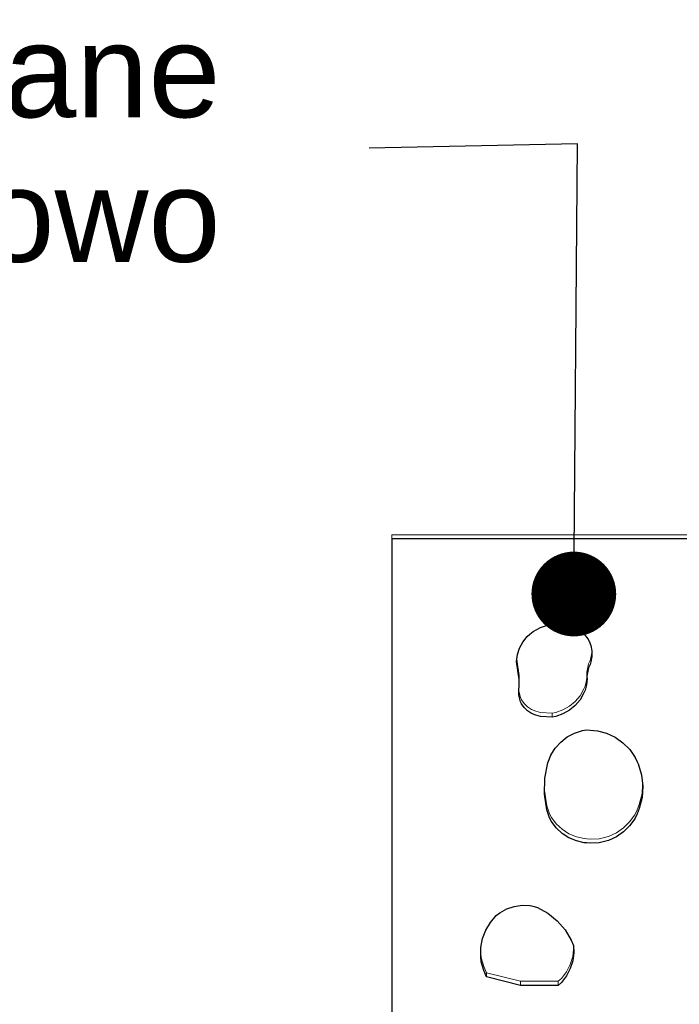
# Model space of a CAD drawing. Header units: millimetres. Extents: x 64850 to 1408875, y -594029 to 57306.
# Tile 3 of 58: x 82066 to 82421, y 51643 to 52173. Entities that reach past the tile are written whole.
import ezdxf

# ---------------------------------------------------------------- set-up
doc = ezdxf.new("R2010")
doc.units = ezdxf.units.MM
doc.header["$MEASUREMENT"] = 0
for name, color, linetype, lineweight in [('2D - Ogólne_Nr_pióra__21', 7, 'Continuous', 25), ('Konstrukcja - Dachy_Nr_pióra__1', 7, 'Continuous', 13), ('Opisy - Etykiety_Nr_pióra__1', 7, 'Continuous', 13)]:
    doc.layers.add(name, color=color, linetype=linetype, lineweight=lineweight)
doc.layers.add('Konstrukcja - Dachy', color=7, linetype='Continuous')
doc.styles.add('STYL_AUTOMATYCZNY_1', font='arial.ttf')
doc.dimstyles.new('STYL_AUTOMATYCZNY__3', dxfattribs={"dimtxt": 0.18, "dimasz": 91.2, "dimexe": 0.18, "dimexo": 0.0625, "dimgap": 0, "dimtad": 0, "dimtih": 1, "dimtoh": 1, "dimdec": 4, "dimzin": 0, "dimdsep": 46, "dimcen": 0.09, "dimadec": 0, "dimazin": 0, "dimtfac": 1, "dimtdec": 4, "dimtmove": 0, "dimatfit": 3, "dimldrblk": 'ARROWHEAD_11', "dimfxl": 1, "dimtolj": 1, "dimtzin": 0, "dimarcsym": 0})

# ---------------------------------------------------------------- blocks, each defined once
blk = doc.blocks.new('Dach_1_1', base_point=(82266.13, 51893.74))
at = {"layer": 'Konstrukcja - Dachy_Nr_pióra__1', "color": 7, "linetype": 'Continuous', "lineweight": 13, "flags": 128}
for points in [[(82266.13, 51895.91), (83966.13, 51895.91)], [(82266.13, 51893.74), (82266.13, 51895.91)], [(82266.13, 51893.74), (83966.13, 51893.74)], [(82266.13, 51433.74), (82266.13, 51893.74)], [(82370.95, 51821.99), (82371.9, 51826.39), (82372.7, 51828.16), (82373.18, 51829.58), (82373.61, 51832.31)], [(82333.25, 51828.79), (82334.47, 51820.22), (82334.55, 51816.37)], [(82334.4, 51813.12), (82334.45, 51811.76), (82335.33, 51808.23), (82335.87, 51807.1), (82337.32, 51805.07), (82339.11, 51803.32), (82341.17, 51801.91), (82343.44, 51800.87), (82346.06, 51800.27), (82352.33, 51799.96), (82354.31, 51800.29), (82358.08, 51801.61), (82361.57, 51803.57), (82364.67, 51806.11), (82367.28, 51809.14), (82369.41, 51812.98), (82370.05, 51814.38), (82370.84, 51817.37), (82371, 51819.3)], [(82370.95, 51819.83), (82370.95, 51821.99)], [(82334.55, 51814.21), (82334.55, 51816.37)], [(82352.33, 51797.8), (82352.33, 51799.96)], [(82348.15, 51758.26), (82349.42, 51750.05), (82350.89, 51745.71), (82351.88, 51743.78), (82354.49, 51740.32), (82357.66, 51737.36), (82361.3, 51735), (82365.3, 51733.31), (82369.52, 51732.34), (82371, 51732.27), (82373.17, 51732.02), (82377.54, 51732.26), (82380.37, 51732.94), (82382.62, 51733.53), (82386.85, 51735.48), (82390.68, 51738.13), (82393.99, 51741.4), (82396.69, 51745.2), (82397.97, 51747.92), (82399.19, 51750.72), (82400.63, 51756.66), (82400.93, 51761.37)], [(82355.61, 51653.41), (82357.26, 51654.92), (82359.96, 51658.46), (82362.02, 51662.42), (82363.35, 51666.68), (82363.92, 51671.1), (82363.72, 51674.78), (82362.56, 51677.79), (82359.23, 51683.31), (82355, 51688.17), (82349.99, 51692.22), (82344.35, 51695.34), (82342.58, 51695.92), (82340.47, 51696.37), (82336.18, 51696.52), (82331.93, 51695.91), (82327.84, 51694.58), (82324.09, 51692.47), (82322.21, 51690.95), (82319.04, 51687.28), (82316.55, 51683.13), (82314.83, 51678.6), (82313.91, 51673.85), (82313.98, 51668.54), (82314.19, 51666.1), (82315.46, 51661.38), (82317.06, 51658.02)], [(82313.94, 51673.98), (82313.98, 51670.71), (82314.19, 51668.27), (82315.46, 51663.54), (82317.06, 51660.19)], [(82355.61, 51655.58), (82357.26, 51657.09), (82359.96, 51660.63), (82362.02, 51664.59), (82363.35, 51668.84), (82363.84, 51672.61)], [(82317.06, 51660.19), (82335.22, 51655.58), (82355.61, 51655.58)], [(82317.06, 51658.02), (82317.06, 51660.19)], [(82317.06, 51658.02), (82335.22, 51653.41), (82355.61, 51653.41)], [(82335.22, 51653.41), (82335.22, 51655.58)], [(82355.61, 51653.41), (82355.61, 51655.58)]]:
    blk.add_lwpolyline(points, dxfattribs=at)
for points in [[(82334.34, 51812.68), (82334.45, 51809.59), (82335.33, 51806.06), (82335.87, 51804.93), (82337.32, 51802.9), (82339.11, 51801.15), (82341.17, 51799.74), (82343.44, 51798.71), (82346.06, 51798.11), (82352.33, 51797.8), (82354.31, 51798.12), (82358.08, 51799.45), (82361.57, 51801.41), (82364.67, 51803.94), (82367.28, 51806.98), (82369.41, 51810.81), (82370.05, 51812.21), (82370.84, 51815.2), (82371.09, 51818.28), (82370.95, 51819.83), (82371.9, 51824.22), (82372.7, 51826), (82373.18, 51827.41), (82373.65, 51830.36), (82373.6, 51833.35), (82373.02, 51836.28), (82372.12, 51838.57), (82371.41, 51839.94), (82369.53, 51842.4), (82367.26, 51844.5), (82364.66, 51846.17), (82361.8, 51847.36), (82358.79, 51848.03), (82356.98, 51848.12), (82354.74, 51848.16), (82350.3, 51847.46), (82346.05, 51846), (82342.11, 51843.83), (82340.22, 51842.3), (82338.84, 51841.06), (82336.54, 51838.16), (82334.79, 51834.9), (82333.63, 51831.39), (82333.1, 51827.72), (82334.47, 51818.06), (82334.55, 51814.21)], [(82349.42, 51747.88), (82350.89, 51743.55), (82351.88, 51741.61), (82354.49, 51738.15), (82357.66, 51735.2), (82361.3, 51732.84), (82365.3, 51731.15), (82369.52, 51730.17), (82371, 51730.11), (82373.17, 51729.85), (82377.54, 51730.1), (82380.37, 51730.78), (82382.62, 51731.37), (82386.85, 51733.31), (82390.68, 51735.96), (82393.99, 51739.23), (82396.69, 51743.03), (82397.97, 51745.76), (82399.19, 51748.56), (82400.63, 51754.5), (82401.01, 51760.59), (82400.33, 51766.66), (82398.61, 51772.52), (82397.97, 51773.72), (82396.9, 51776.05), (82394, 51780.27), (82390.4, 51783.92), (82386.23, 51786.89), (82381.61, 51789.09), (82376.67, 51790.45), (82370.81, 51790.82), (82368.61, 51790.52), (82364.38, 51789.16), (82360.45, 51787.08), (82356.94, 51784.35), (82353.96, 51781.06), (82351.6, 51777.3), (82349.92, 51773.18), (82348.29, 51764.93), (82348.11, 51756.36)]]:
    blk.add_lwpolyline(points, close=True, dxfattribs=at)
blk = doc.blocks.new('ARROWHEAD_11')
at = {"color": 0, "linetype": 'Continuous', "lineweight": 0}
blk.add_line((0, 0), (-1, 0), dxfattribs=at)
at = {"color": 0, "linetype": 'Continuous', "lineweight": 0, "const_width": 0.25, "flags": 128}
blk.add_lwpolyline([(-0.125, 0, 1), (0.125, 0, 1)], format="xyb", close=True, dxfattribs=at)

msp = doc.modelspace()

# ---------------------------------------------------------------- linework, layer by layer
at = {"layer": '2D - Ogólne_Nr_pióra__21', "color": 7, "linetype": 'Continuous', "lineweight": 25, "flags": 128}
for points in [[(82266.13, 51893.74), (82266.13, 51433.74), (83966.13, 51433.74), (83966.13, 51893.74)], [(82333.1, 51827.72), (82333.63, 51831.39), (82334.79, 51834.9), (82336.54, 51838.16), (82338.84, 51841.06), (82340.22, 51842.3), (82342.11, 51843.83), (82346.05, 51846), (82350.3, 51847.46), (82354.74, 51848.16), (82356.98, 51848.12), (82358.79, 51848.03), (82361.8, 51847.36), (82364.66, 51846.17), (82367.26, 51844.5), (82369.53, 51842.4), (82371.41, 51839.94), (82372.12, 51838.57), (82373.02, 51836.28), (82373.6, 51833.35), (82373.65, 51830.36), (82373.18, 51827.41), (82372.7, 51826), (82371.9, 51824.22), (82370.95, 51819.83), (82371.09, 51818.28), (82370.84, 51815.2), (82370.05, 51812.21), (82369.41, 51810.81), (82367.28, 51806.98), (82364.67, 51803.94), (82361.57, 51801.41), (82358.08, 51799.45), (82354.31, 51798.12), (82352.33, 51797.8), (82346.06, 51798.11), (82343.44, 51798.71), (82341.17, 51799.74), (82339.11, 51801.15), (82337.32, 51802.9), (82335.87, 51804.93), (82335.33, 51806.06), (82334.45, 51809.59), (82334.34, 51812.68), (82334.55, 51814.21), (82334.47, 51818.06)], [(82348.11, 51756.36), (82348.29, 51764.93), (82349.92, 51773.18), (82351.6, 51777.3), (82353.96, 51781.06), (82356.94, 51784.35), (82360.45, 51787.08), (82364.38, 51789.16), (82368.61, 51790.52), (82370.81, 51790.82), (82376.67, 51790.45), (82381.61, 51789.09), (82386.23, 51786.89), (82390.4, 51783.92), (82394, 51780.27), (82396.9, 51776.05), (82397.97, 51773.72), (82398.61, 51772.52), (82400.33, 51766.66), (82401.01, 51760.59), (82400.63, 51754.5), (82399.19, 51748.56), (82397.97, 51745.76), (82396.69, 51743.03), (82393.99, 51739.23), (82390.68, 51735.96), (82386.85, 51733.31), (82382.62, 51731.37), (82380.37, 51730.78), (82377.54, 51730.1), (82373.17, 51729.85), (82371, 51730.11), (82369.52, 51730.17), (82365.3, 51731.15), (82361.3, 51732.84), (82357.66, 51735.2), (82354.49, 51738.15), (82351.88, 51741.61), (82350.89, 51743.55), (82349.42, 51747.88)], [(82313.91, 51673.85), (82314.83, 51678.6), (82316.55, 51683.13), (82319.04, 51687.28), (82322.21, 51690.95), (82324.09, 51692.47), (82327.84, 51694.58), (82331.93, 51695.91), (82336.18, 51696.52), (82340.47, 51696.37), (82342.58, 51695.92), (82344.35, 51695.34), (82349.99, 51692.22), (82355, 51688.17), (82359.23, 51683.31), (82362.56, 51677.79), (82363.72, 51674.78), (82363.92, 51671.1), (82363.35, 51666.68), (82362.02, 51662.42), (82359.96, 51658.46), (82357.26, 51654.92), (82355.61, 51653.41), (82335.22, 51653.41), (82317.06, 51658.02), (82315.46, 51661.38), (82314.19, 51666.1), (82313.98, 51668.54)]]:
    msp.add_lwpolyline(points, close=True, dxfattribs=at)

# ---------------------------------------------------------------- block references
at = {"layer": 'Konstrukcja - Dachy', "color": 7, "linetype": 'Continuous', "lineweight": 13}
msp.add_blockref('Dach_1_1', (82266.13, 51893.74), dxfattribs=at)

# ---------------------------------------------------------------- texts
at = {"layer": 'Opisy - Etykiety_Nr_pióra__1', "color": 7, "linetype": 'Continuous', "lineweight": 13, "insert": (82173.92, 52106.29), "char_height": 50, "attachment_point": 6, "line_spacing_factor": 0.933377, "style": 'STYL_AUTOMATYCZNY_1'}
msp.add_mtext('\\A1;{\\pqr;\\fArial|b0|i0|c238|p0;\\W1.000000;Otwory wycinane \\P\\pqr;\\fArial|b0|i0|c238|p0;\\W1.000000;laserowo }', dxfattribs=at)

# ---------------------------------------------------------------- leaders
at = {"layer": 'Opisy - Etykiety_Nr_pióra__1', "color": 7, "linetype": 'Continuous', "lineweight": 13, "annotation_type": 0, "has_hookline": 1, "hookline_direction": 1, "text_width": 525.1}
msp.add_leader([(82363.95, 51864), (82365.99, 52106.29), (82253.92, 52103.83)], dimstyle='STYL_AUTOMATYCZNY__3', dxfattribs=at)

doc.saveas('drawing.dxf')
